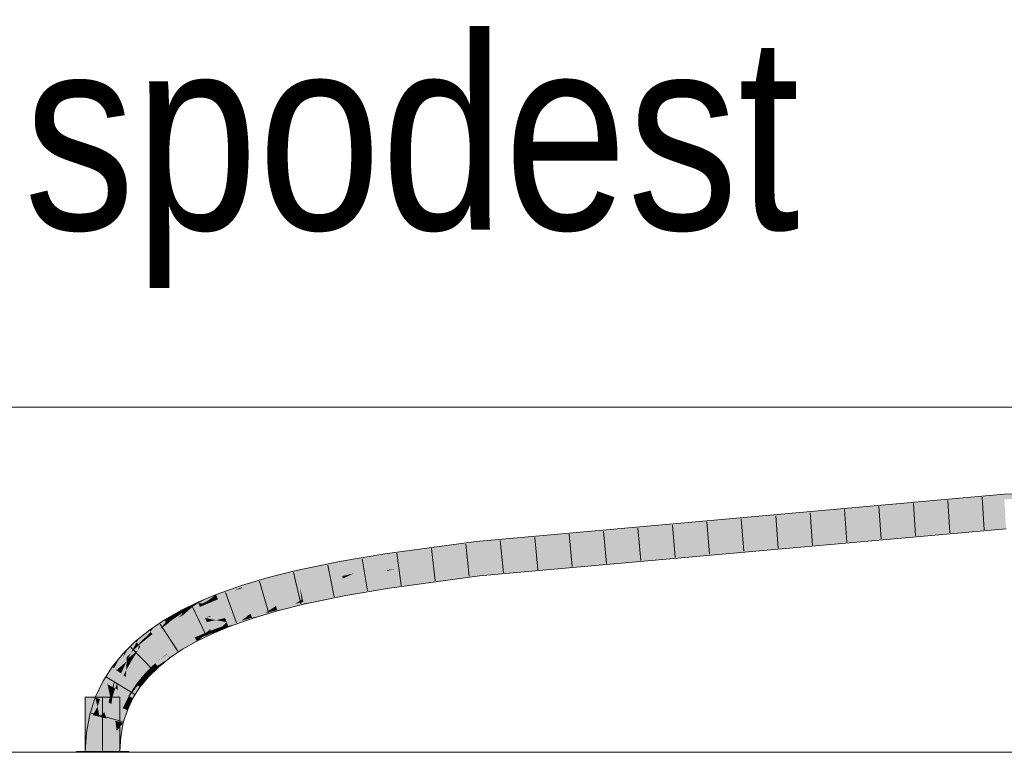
# Model space of a CAD drawing. Extents: x -420 to 300, y 62 to 1162.
# Tile 142 of 256: x 134.9 to 142.03, y 784.29 to 789.6. Entities that reach past the tile are written whole.
import ezdxf
from ezdxf.lldxf.tags import DXFTag

# ---------------------------------------------------------------- set-up
doc = ezdxf.new("R2010")
doc.units = 0
doc.layers.get('0').update_dxf_attribs({"lineweight": 35})
for name, color, linetype, lineweight, true_color in [('E_Detail_Beschriftung', 7, 'Continuous', 13, 0x009900), ('E_Leerrohr 25-A06G9FCX8I', 7, 'Continuous', 9, 0xff8000), ('E_Leerrohr 25-Shading', 7, 'Continuous', 9, 0xff8000), ('E_Leerrohr 32-A06G9FD28I', 7, 'Continuous', 9, 0x00b300), ('E_Leerrohr 32-Shading', 7, 'Continuous', 9, 0x00b300)]:
    doc.layers.add(name, color=color, linetype=linetype, lineweight=lineweight, true_color=true_color)
doc.layers.add('E_Detail_Linie_Text_Bem', color=7, linetype='Continuous', lineweight=13)
doc.styles.get("Standard").update_dxf_attribs({"font": 'ARIALN.TTF'})
tags = doc.linetypes.add('STRICHPUNKT2-A06G9FCY8I', pattern=[12.7, 6.35, -3.175, 0, -3.175]).pattern_tags.tags
tags[10:11] = [DXFTag(74, 4), DXFTag(75, 0), DXFTag(340, '0'), DXFTag(46, 0.0), DXFTag(50, 0.0), DXFTag(44, 0.0), DXFTag(45, 0.0)]
tags[8:9] = [DXFTag(74, 4), DXFTag(75, 0), DXFTag(340, '0'), DXFTag(46, 0.0), DXFTag(50, 0.0), DXFTag(44, 0.0), DXFTag(45, 0.0)]
tags[6:7] = [DXFTag(74, 4), DXFTag(75, 0), DXFTag(340, '0'), DXFTag(46, 0.0), DXFTag(50, 0.0), DXFTag(44, 0.0), DXFTag(45, 0.0)]
tags[4:5] = [DXFTag(74, 4), DXFTag(75, 0), DXFTag(340, '0'), DXFTag(46, 0.0), DXFTag(50, 0.0), DXFTag(44, 0.0), DXFTag(45, 0.0)]

# ---------------------------------------------------------------- blocks, each defined once
blk = doc.blocks.new('Shading-A06G9EZB8I', base_point=(236.9797, 757.7833))
at = {"layer": 'E_Leerrohr 25-Shading', "color": 31, "true_color": 0xecb67f}
for points in [[(135.4963, 784.6895), (135.3713, 784.6895), (135.4963, 784.2955), (135.3713, 784.2955)], [(135.6213, 784.6895), (135.4963, 784.6895), (135.6213, 784.2955), (135.4963, 784.2955)], [(135.4203, 784.2955), (135.3063, 784.2955), (135.4216, 784.2896), (135.3063, 784.2896)], [(135.4963, 784.2896), (135.4963, 784.2955), (135.4216, 784.2896), (135.4203, 784.2955)], [(135.5288, 784.2955), (135.4963, 784.2955), (135.5288, 784.2896), (135.4963, 784.2896)], [(135.6863, 784.2896), (135.6863, 784.2955), (135.5288, 784.2896), (135.5288, 784.2955)]]:
    blk.add_solid(points, dxfattribs=at)
at = {"layer": 'E_Leerrohr 32-Shading', "color": 83, "true_color": 0x7fd57f}
for points in [[(142.0275, 786.1213), (138.5978, 785.8143), (138.2142, 785.6912), (138.2087, 785.7482)], [(142.0275, 786.1213), (138.2142, 785.6912), (142.0327, 786.0331)], [(138.2142, 785.6912), (138.2227, 785.6032), (142.0327, 786.0331), (142.0378, 785.9449)], [(138.1866, 785.7766), (137.7612, 785.7192), (137.5519, 785.64), (137.5479, 785.6674)], [(137.5519, 785.64), (138.2057, 785.7792), (138.1866, 785.7766)], [(137.5519, 785.64), (137.5545, 785.622), (138.2057, 785.7792), (137.8093, 785.6712)], [(138.2087, 785.7482), (138.2057, 785.7792), (137.8093, 785.6712)], [(138.5978, 785.8143), (138.2057, 785.7792), (138.2087, 785.7482)], [(137.4267, 785.6358), (137.5446, 785.69), (137.2246, 785.6093), (137.4441, 785.673)], [(137.5479, 785.6674), (137.5446, 785.69), (137.4267, 785.6358)], [(137.7612, 785.7192), (137.5446, 785.69), (137.5479, 785.6674)], [(137.5573, 785.6025), (138.2142, 785.6912), (137.6187, 785.6192), (138.2114, 785.7206)], [(137.5573, 785.6025), (137.5701, 785.5151), (138.2142, 785.6912), (138.2227, 785.6032)], [(138.2114, 785.7206), (138.2087, 785.7482), (137.6187, 785.6192), (137.8093, 785.6712)], [(137.2197, 785.6351), (136.9071, 785.5702), (137.2246, 785.6093), (136.9196, 785.5145)], [(137.4441, 785.673), (137.2197, 785.6351), (137.2246, 785.6093)], [(137.4267, 785.6358), (137.2246, 785.6093), (137.2293, 785.5844)], [(137.2293, 785.5844), (137.2328, 785.5658), (137.4267, 785.6358), (137.3167, 785.5853)], [(137.5545, 785.622), (137.2634, 785.5609), (137.5565, 785.6086), (137.2361, 785.5483)], [(137.3167, 785.5853), (137.2634, 785.5609), (137.5519, 785.64), (137.5545, 785.622)], [(137.5519, 785.64), (137.5479, 785.6674), (137.3167, 785.5853), (137.4267, 785.6358)], [(137.8093, 785.6712), (137.5545, 785.622), (137.6187, 785.6192), (137.5565, 785.6086)], [(137.5565, 785.6086), (137.5573, 785.6025), (137.6187, 785.6192)], [(136.9071, 785.5702), (136.7057, 785.5195), (136.9196, 785.5145), (136.725, 785.4495)], [(137.2246, 785.6093), (136.9196, 785.5145), (137.2293, 785.5844), (136.9232, 785.4985)], [(137.2293, 785.5844), (136.9232, 785.4985), (137.2328, 785.5658), (136.9255, 785.4882)], [(137.2328, 785.5658), (136.9255, 785.4882), (137.2348, 785.5548), (136.9265, 785.4839)], [(136.9265, 785.4839), (137.2361, 785.5483), (137.2348, 785.5548)], [(136.9265, 785.4839), (136.9459, 785.3977), (137.2361, 785.5483), (137.2524, 785.4614)], [(137.3167, 785.5853), (137.2328, 785.5658), (137.2634, 785.5609), (137.2348, 785.5548)], [(137.2348, 785.5548), (137.2361, 785.5483), (137.2634, 785.5609)], [(137.2361, 785.5483), (137.5573, 785.6025), (137.5565, 785.6086)], [(137.2361, 785.5483), (137.2524, 785.4614), (137.5573, 785.6025), (137.5701, 785.5151)], [(136.7057, 785.5195), (136.5135, 785.4621), (136.725, 785.4495), (136.5393, 785.3831)], [(136.9196, 785.5145), (136.725, 785.4495), (136.9232, 785.4985), (136.7278, 785.4392)], [(136.9232, 785.4985), (136.7278, 785.4392), (136.9255, 785.4882), (136.7292, 785.4342)], [(136.7292, 785.4342), (136.9265, 785.4839), (136.9255, 785.4882)], [(136.9265, 785.4839), (136.7292, 785.4342), (136.9366, 785.3954), (136.7475, 785.3676)], [(136.9265, 785.4839), (136.9366, 785.3954), (136.9459, 785.3977)], [(136.5135, 785.4621), (136.3317, 785.3973), (136.5393, 785.3831), (136.3633, 785.3148)], [(136.725, 785.4495), (136.5393, 785.3831), (136.7278, 785.4392), (136.5409, 785.3781)], [(136.5409, 785.3781), (136.7292, 785.4342), (136.7278, 785.4392)], [(136.7292, 785.4342), (136.5409, 785.3781), (136.7475, 785.3676), (136.5549, 785.3351)], [(136.0788, 785.2829), (136.1201, 785.2047), (136.2015, 785.3427), (136.2379, 785.2621)], [(136.2545, 785.3649), (136.2015, 785.3427), (136.2743, 785.2774), (136.2379, 785.2621)], [(136.3317, 785.3973), (136.2545, 785.3649), (136.3633, 785.3148), (136.2743, 785.2774)], [(136.3633, 785.3148), (136.5409, 785.3781), (136.5393, 785.3831)], [(136.5409, 785.3781), (136.3633, 785.3148), (136.5549, 785.3351), (136.3694, 785.2988)], [(136.5549, 785.3351), (136.3694, 785.2988), (136.559, 785.3226), (136.373, 785.2894)], [(136.7475, 785.3676), (136.5549, 785.3351), (136.7499, 785.3588), (136.559, 785.3226)], [(136.7499, 785.3588), (136.559, 785.3226), (136.7526, 785.349), (136.5653, 785.3035)], [(136.5653, 785.3035), (136.5683, 785.2941), (136.7526, 785.349)], [(136.9269, 785.394), (136.7475, 785.3676), (136.7499, 785.3588)], [(136.9366, 785.3954), (136.9269, 785.394), (136.7526, 785.349), (136.7499, 785.3588)], [(135.9638, 785.2173), (136.0103, 785.1422), (136.0788, 785.2829), (136.1201, 785.2047)], [(136.1201, 785.2047), (136.1613, 785.1265), (136.2379, 785.2621), (136.2744, 785.1816)], [(136.2379, 785.2621), (136.2824, 785.2744), (136.2569, 785.2701)], [(136.2379, 785.2621), (136.3175, 785.2469), (136.2824, 785.2744), (136.3414, 785.2523)], [(136.3175, 785.2469), (136.2379, 785.2621), (136.2514, 785.2325)], [(136.2824, 785.2744), (136.2743, 785.2774), (136.2569, 785.2701)], [(136.3633, 785.3148), (136.2743, 785.2774), (136.3694, 785.2988)], [(136.3694, 785.2988), (136.2743, 785.2774), (136.373, 785.2894), (136.2824, 785.2744)], [(136.373, 785.2894), (136.2824, 785.2744), (136.3837, 785.2615), (136.3414, 785.2523)], [(136.3414, 785.2523), (136.3949, 785.2322), (136.3837, 785.2615)], [(136.559, 785.3226), (136.373, 785.2894), (136.5653, 785.3035), (136.3837, 785.2615)], [(136.5653, 785.3035), (136.3837, 785.2615), (136.5683, 785.2941), (136.3907, 785.2432)], [(136.3907, 785.2432), (136.3949, 785.2322), (136.5683, 785.2941)], [(135.857, 785.1453), (135.9094, 785.0742), (135.9638, 785.2173), (136.0103, 785.1422)], [(136.0103, 785.1422), (136.0569, 785.067), (136.1201, 785.2047), (136.1613, 785.1265)], [(136.2744, 785.1816), (136.3949, 785.2322), (136.2514, 785.2325), (136.3175, 785.2469)], [(136.3175, 785.2469), (136.3949, 785.2322), (136.3414, 785.2523)], [(135.7592, 785.0665), (135.8179, 785.0004), (135.857, 785.1453), (135.9094, 785.0742)], [(135.9094, 785.0742), (135.9618, 785.003), (136.0103, 785.1422), (136.0569, 785.067)], [(135.7535, 785.0296), (135.7592, 785.0665), (135.6813, 784.9711), (135.7022, 785.0106)], [(135.8179, 785.0004), (135.7692, 785.0552), (135.7365, 784.9205), (135.7535, 785.0296)], [(135.7692, 785.0552), (135.7592, 785.0665), (135.7535, 785.0296)], [(135.8179, 785.0004), (135.8766, 784.9343), (135.9094, 785.0742), (135.9618, 785.003)], [(135.67, 784.947), (135.6713, 784.9803), (135.5967, 784.8845), (135.5979, 784.8907)], [(135.7043, 784.95), (135.6813, 784.9711), (135.6676, 784.8826), (135.67, 784.947)], [(135.6813, 784.9711), (135.6713, 784.9803), (135.67, 784.947)], [(135.7022, 785.0106), (135.6713, 784.9803), (135.6813, 784.9711)], [(135.7535, 785.0296), (135.6813, 784.9711), (135.7043, 784.95)], [(135.7365, 784.9205), (135.7535, 785.0296), (135.7043, 784.95)], [(135.7365, 784.9205), (135.8017, 784.8608), (135.8179, 785.0004), (135.8766, 784.9343)], [(135.67, 784.947), (135.5967, 784.8845), (135.6299, 784.8604)], [(135.6299, 784.8604), (135.6482, 784.847), (135.67, 784.947), (135.6676, 784.8826)], [(135.6663, 784.8483), (135.6658, 784.8343), (135.721, 784.9347), (135.7365, 784.9205)], [(135.6658, 784.8343), (135.7374, 784.7824), (135.7365, 784.9205), (135.8017, 784.8608)], [(135.6676, 784.8826), (135.6663, 784.8483), (135.7043, 784.95), (135.721, 784.9347)], [(135.5952, 784.8753), (135.5943, 784.8862), (135.5317, 784.7826), (135.5329, 784.79)], [(135.5857, 784.8178), (135.5952, 784.8753), (135.5678, 784.7627), (135.5317, 784.7826)], [(135.5758, 784.7582), (135.5872, 784.752), (135.5952, 784.8753), (135.6024, 784.7904)], [(135.5979, 784.8907), (135.5943, 784.8862), (135.5967, 784.8845)], [(135.5967, 784.8845), (135.5943, 784.8862), (135.5952, 784.8753)], [(135.6299, 784.8604), (135.5967, 784.8845), (135.6024, 784.7904), (135.5952, 784.8753)], [(135.6024, 784.7904), (135.6053, 784.7557), (135.6299, 784.8604), (135.6482, 784.847)], [(135.6482, 784.847), (135.6053, 784.7557), (135.6601, 784.8384), (135.6065, 784.7413)], [(135.6065, 784.7413), (135.6658, 784.8343), (135.6601, 784.8384)], [(135.6065, 784.7413), (135.6839, 784.6986), (135.6658, 784.8343), (135.7374, 784.7824)], [(135.6676, 784.8826), (135.6482, 784.847), (135.6663, 784.8483), (135.6601, 784.8384)], [(135.6601, 784.8384), (135.6658, 784.8343), (135.6663, 784.8483)], [(135.5291, 784.7841), (135.4771, 784.6737), (135.5317, 784.7826), (135.5157, 784.6584)], [(135.5506, 784.6951), (135.5317, 784.7826), (135.5389, 784.6493), (135.5157, 784.6584)], [(135.5329, 784.79), (135.5291, 784.7841), (135.5317, 784.7826)], [(135.5678, 784.7627), (135.5317, 784.7826), (135.5506, 784.6951)], [(135.5669, 784.6887), (135.5758, 784.7582), (135.5506, 784.6951), (135.5678, 784.7627)], [(135.5758, 784.7582), (135.5669, 784.6887), (135.5872, 784.752)], [(135.5758, 784.7582), (135.5857, 784.8178), (135.5678, 784.7627)], [(135.6024, 784.7904), (135.5872, 784.752), (135.6053, 784.7557), (135.6002, 784.7448)], [(135.558, 784.6611), (135.5506, 784.6951), (135.5525, 784.644), (135.5389, 784.6493)], [(135.5669, 784.6887), (135.5506, 784.6951), (135.558, 784.6611)], [(135.5613, 784.6456), (135.5669, 784.6887), (135.558, 784.6611)], [(135.5615, 784.6468), (135.5613, 784.6456), (135.6002, 784.7448), (135.6065, 784.7413)], [(135.6065, 784.7413), (135.5613, 784.6456), (135.6415, 784.6089), (135.5629, 784.6398)], [(135.5872, 784.752), (135.5669, 784.6887), (135.6002, 784.7448), (135.5615, 784.6468)], [(135.6002, 784.7448), (135.6065, 784.7413), (135.6053, 784.7557)], [(135.6065, 784.7413), (135.6415, 784.6089), (135.6839, 784.6986)], [(135.4597, 784.6198), (135.439, 784.5553), (135.4751, 784.5463)], [(135.5087, 784.581), (135.4771, 784.6737), (135.4751, 784.5463), (135.4597, 784.6198)], [(135.5157, 784.6584), (135.4771, 784.6737), (135.5087, 784.581)], [(135.5389, 784.6493), (135.5157, 784.6584), (135.5199, 784.5479), (135.5087, 784.581)], [(135.5199, 784.5479), (135.5247, 784.5339), (135.5389, 784.6493), (135.5525, 784.644)], [(135.5247, 784.5339), (135.5593, 784.6413), (135.5525, 784.644)], [(135.5593, 784.6413), (135.5247, 784.5339), (135.5629, 784.6398), (135.5886, 784.5179)], [(135.5593, 784.6413), (135.5613, 784.6456), (135.5525, 784.644), (135.558, 784.6611)], [(135.5613, 784.6456), (135.5593, 784.6413), (135.5629, 784.6398)], [(135.5886, 784.5179), (135.6105, 784.5124), (135.5629, 784.6398), (135.6415, 784.6089)], [(135.439, 784.5553), (135.4158, 784.4292), (135.4751, 784.5463), (135.4911, 784.4202)], [(135.5087, 784.581), (135.4751, 784.5463), (135.5048, 784.5388)], [(135.4751, 784.5463), (135.4911, 784.4202), (135.5048, 784.5388), (135.4984, 784.4193)], [(135.5048, 784.5388), (135.5177, 784.5356), (135.5087, 784.581), (135.5199, 784.5479)], [(135.5177, 784.5356), (135.5247, 784.5339), (135.5199, 784.5479)], [(135.5048, 784.5388), (135.4984, 784.4193), (135.5177, 784.5356), (135.5035, 784.4187)], [(135.5035, 784.4187), (135.5247, 784.5339), (135.5177, 784.5356)], [(135.5247, 784.5339), (135.5035, 784.4187), (135.5979, 784.4442), (135.5913, 784.4083)], [(135.5247, 784.5339), (135.5979, 784.4442), (135.5886, 784.5179)], [(135.5979, 784.4442), (135.6105, 784.5124), (135.5886, 784.5179)], [(135.4158, 784.4292), (135.4079, 784.2955), (135.4911, 784.4202), (135.4963, 784.2955)], [(135.4911, 784.4202), (135.4963, 784.2955), (135.4984, 784.4193)], [(135.4963, 784.2955), (135.5035, 784.4187), (135.4984, 784.4193)], [(135.4963, 784.2955), (135.5847, 784.2955), (135.5035, 784.4187), (135.5913, 784.4083)]]:
    blk.add_solid(points, dxfattribs=at)
at = {"layer": 'E_Leerrohr 32-Shading', "color": 83, "true_color": 0x7fbd7f}
for points in [[(142.0263, 786.1425), (140.744, 786.0286), (140.1823, 785.9561), (140.182, 785.9561)], [(140.1823, 785.9561), (142.0275, 786.1213), (142.0263, 786.1425)], [(142.0254, 786.1579), (140.8188, 786.0383), (142.0263, 786.1425), (140.744, 786.0286)], [(141.3727, 786.0995), (140.9152, 786.0507), (142.0254, 786.1579), (140.8188, 786.0383)], [(142.7586, 786.1748), (142.0254, 786.1579), (142.0263, 786.1425)], [(142.0275, 786.1213), (142.7586, 786.1748), (142.0263, 786.1425)], [(141.3727, 786.0995), (139.4174, 785.8993), (140.5285, 786.0095)], [(141.3727, 786.0995), (140.1765, 785.9924), (139.4174, 785.8993), (139.6275, 785.9304)], [(140.9152, 786.0507), (140.5285, 786.0095), (140.8188, 786.0383)], [(139.2185, 785.8699), (139.2186, 785.8699), (139.4174, 785.8993), (140.5285, 786.0095)], [(140.744, 786.0286), (140.5285, 786.0095), (140.182, 785.9561), (139.2186, 785.8699)], [(140.1765, 785.9924), (139.8456, 785.9628), (139.6275, 785.9304)], [(140.8188, 786.0383), (140.5285, 786.0095), (140.744, 786.0286)], [(138.2044, 785.7928), (138.2057, 785.7796), (138.8231, 785.8712), (139.4337, 785.9259)], [(139.4337, 785.9259), (138.2057, 785.7796), (138.874, 785.8455), (138.2057, 785.7792)], [(138.2227, 785.6032), (140.9358, 785.8207), (142.0378, 785.9449)], [(138.874, 785.8455), (138.5978, 785.8143), (139.4174, 785.8993), (139.2185, 785.8699)], [(139.8456, 785.9628), (139.4337, 785.9259), (139.6275, 785.9304), (138.874, 785.8455)], [(139.6275, 785.9304), (138.874, 785.8455), (139.4174, 785.8993)], [(142.0399, 785.9083), (142.0399, 785.9092), (140.4461, 785.7656), (140.9358, 785.8207)], [(142.0399, 785.9092), (142.0378, 785.9449), (140.9358, 785.8207)], [(138.37, 785.8306), (138.2022, 785.8156), (138.203, 785.8081)], [(138.8231, 785.8712), (138.37, 785.8306), (138.2044, 785.7928), (138.203, 785.8081)], [(138.874, 785.8455), (138.2057, 785.7792), (138.5978, 785.8143)], [(138.2022, 785.8156), (137.5393, 785.7262), (138.203, 785.8081), (137.5441, 785.6934)], [(138.203, 785.8081), (137.5441, 785.6934), (137.7612, 785.7192), (137.5446, 785.69)], [(138.203, 785.8081), (137.7612, 785.7192), (138.2044, 785.7928)], [(138.2044, 785.7928), (137.7612, 785.7192), (138.2057, 785.7796), (138.1866, 785.7766)], [(138.1866, 785.7766), (138.2057, 785.7792), (138.2057, 785.7796)], [(138.2227, 785.6032), (139.7025, 785.7072), (140.9358, 785.8207), (140.4461, 785.7656)], [(138.2248, 785.5813), (138.2262, 785.5668), (140.4461, 785.7656)], [(140.0481, 785.7325), (140.4461, 785.7656), (139.7025, 785.7072)], [(137.5393, 785.7262), (137.213, 785.6711), (137.4441, 785.673), (137.2197, 785.6351)], [(137.5393, 785.7262), (137.4441, 785.673), (137.5441, 785.6934)], [(137.4441, 785.673), (137.5446, 785.69), (137.5441, 785.6934)], [(139.7025, 785.7072), (138.2227, 785.6032), (138.2231, 785.5988)], [(138.2238, 785.5912), (139.7025, 785.7072), (138.2231, 785.5988)], [(138.7963, 785.6287), (140.0481, 785.7325), (138.2238, 785.5912), (139.7025, 785.7072)], [(136.899, 785.6059), (136.9071, 785.5702), (137.213, 785.6711), (137.2197, 785.6351)], [(138.2238, 785.5912), (138.2248, 785.5813), (138.7963, 785.6287)], [(136.6984, 785.5461), (136.6961, 785.5547), (136.5056, 785.4863), (136.6297, 785.535)], [(136.6984, 785.5461), (136.5056, 785.4863), (136.508, 785.4788)], [(136.508, 785.4788), (136.5135, 785.4621), (136.6984, 785.5461), (136.7057, 785.5195)], [(136.899, 785.6059), (136.6961, 785.5547), (136.8991, 785.6057), (136.6984, 785.5461)], [(136.6984, 785.5461), (136.7057, 785.5195), (136.8991, 785.6057), (136.9071, 785.5702)], [(138.2231, 785.5988), (138.2227, 785.6032), (137.5701, 785.5151)], [(137.5705, 785.5126), (138.2238, 785.5912), (137.5701, 785.5151), (138.2231, 785.5988)], [(137.5713, 785.5071), (138.2248, 785.5813), (137.5705, 785.5126), (138.2238, 785.5912)], [(138.2248, 785.5813), (137.5713, 785.5071), (138.0957, 785.5656)], [(137.5713, 785.5071), (137.5721, 785.5018), (138.0957, 785.5656)], [(137.5721, 785.5018), (137.5754, 785.4788), (138.2248, 785.5813), (138.2262, 785.5668)], [(136.4291, 785.4709), (136.3186, 785.4315), (136.3225, 785.4213)], [(136.3225, 785.4213), (136.5021, 785.4969), (136.4291, 785.4709)], [(136.3225, 785.4213), (136.4454, 785.4594), (136.5021, 785.4969), (136.5056, 785.4863)], [(136.3296, 785.4028), (136.508, 785.4788), (136.328, 785.407), (136.4454, 785.4594)], [(136.3296, 785.4028), (136.3317, 785.3973), (136.508, 785.4788), (136.5135, 785.4621)], [(136.4454, 785.4594), (136.508, 785.4788), (136.5056, 785.4863)], [(136.6297, 785.535), (136.5021, 785.4969), (136.5056, 785.4863)], [(137.5705, 785.5126), (137.5701, 785.5151), (137.2524, 785.4614)], [(137.2529, 785.4587), (137.5713, 785.5071), (137.2524, 785.4614), (137.5705, 785.5126)], [(137.5721, 785.5018), (137.5713, 785.5071), (137.2538, 785.4539), (137.2529, 785.4587)], [(137.2538, 785.4539), (137.2591, 785.4254), (137.5721, 785.5018), (137.5754, 785.4788)], [(136.2525, 785.4037), (136.1864, 785.376), (136.1894, 785.3694)], [(136.2525, 785.4037), (136.1894, 785.3694), (136.3159, 785.4304), (136.3153, 785.4299)], [(136.3153, 785.4299), (136.1894, 785.3694), (136.2596, 785.3884), (136.2194, 785.3673)], [(136.2641, 785.3748), (136.2949, 785.4069), (136.2303, 785.3666), (136.2596, 785.3884)], [(136.2545, 785.3649), (136.3296, 785.4028), (136.2641, 785.3748), (136.328, 785.407)], [(136.2545, 785.3649), (136.3317, 785.3973), (136.3296, 785.4028)], [(136.3186, 785.4315), (136.3153, 785.4299), (136.2949, 785.4069), (136.2596, 785.3884)], [(136.328, 785.407), (136.3225, 785.4213), (136.2641, 785.3748), (136.2949, 785.4069)], [(136.3225, 785.4213), (136.3186, 785.4315), (136.2949, 785.4069)], [(136.3153, 785.4299), (136.3186, 785.4315), (136.3159, 785.4304)], [(136.4454, 785.4594), (136.3225, 785.4213), (136.328, 785.407)], [(137.2529, 785.4587), (137.2524, 785.4614), (136.9459, 785.3977)], [(137.2538, 785.4539), (137.2529, 785.4587), (136.9459, 785.3975), (136.9459, 785.3977)], [(137.2538, 785.4539), (136.9459, 785.3975), (137.0346, 785.3788), (136.9528, 785.3671)], [(137.2538, 785.4539), (137.0346, 785.3788), (137.2591, 785.4254)], [(136.0981, 785.333), (136.0618, 785.3152), (136.0639, 785.3113)], [(136.0639, 785.3113), (136.1226, 785.335), (136.0981, 785.333), (136.1472, 785.3569)], [(136.0713, 785.2972), (136.1001, 785.3148), (136.0639, 785.3113), (136.1226, 785.335)], [(136.1532, 785.3473), (136.1, 785.3148), (136.0775, 785.2853), (136.0742, 785.2917)], [(136.1532, 785.3473), (136.0775, 785.2853), (136.0906, 785.293)], [(136.1962, 785.3408), (136.0906, 785.293), (136.1934, 785.3387), (136.0788, 785.2829)], [(136.1959, 785.355), (136.1894, 785.3694), (136.0906, 785.293), (136.1532, 785.3473)], [(136.1959, 785.355), (136.0906, 785.293), (136.2007, 785.3444), (136.1962, 785.3408)], [(136.1001, 785.3148), (136.1532, 785.3473), (136.1226, 785.335)], [(136.1226, 785.335), (136.1532, 785.3473), (136.1472, 785.3569), (136.1864, 785.376)], [(136.1894, 785.3694), (136.1864, 785.376), (136.1532, 785.3473)], [(136.2194, 785.3673), (136.1894, 785.3694), (136.1959, 785.355)], [(136.1934, 785.3387), (136.2015, 785.3427), (136.2012, 785.3431)], [(136.1962, 785.3408), (136.1934, 785.3387), (136.1936, 785.3388)], [(136.2012, 785.3431), (136.1962, 785.3408), (136.1936, 785.3388)], [(136.2194, 785.3673), (136.1959, 785.355), (136.2303, 785.3666), (136.2007, 785.3444)], [(136.1962, 785.3408), (136.2012, 785.3431), (136.2007, 785.3444)], [(136.2007, 785.3444), (136.2012, 785.3431), (136.2303, 785.3666), (136.2456, 785.3655)], [(136.2012, 785.3431), (136.2015, 785.3427), (136.2456, 785.3655), (136.2545, 785.3649)], [(136.2596, 785.3884), (136.2194, 785.3673), (136.2303, 785.3666)], [(136.2641, 785.3748), (136.2303, 785.3666), (136.2456, 785.3655)], [(136.2456, 785.3655), (136.2545, 785.3649), (136.2641, 785.3748)], [(136.7348, 785.3375), (136.7526, 785.349), (136.569, 785.2921), (136.5683, 785.2941)], [(136.5701, 785.2886), (136.7199, 785.3278), (136.569, 785.2921), (136.7348, 785.3375)], [(136.5719, 785.2831), (136.6997, 785.3148), (136.5701, 785.2886), (136.7199, 785.3278)], [(136.674, 785.2982), (136.761, 785.3184), (136.6997, 785.3148), (136.758, 785.3292)], [(136.6997, 785.3148), (136.758, 785.3292), (136.7199, 785.3278), (136.7558, 785.3372)], [(136.7199, 785.3278), (136.7558, 785.3372), (136.7348, 785.3375), (136.7543, 785.3428)], [(136.7543, 785.3428), (136.7526, 785.349), (136.7348, 785.3375)], [(136.8893, 785.365), (136.9459, 785.3977), (136.7558, 785.3372), (136.7526, 785.349)], [(136.758, 785.3292), (136.8628, 785.3496), (136.7558, 785.3372), (136.8893, 785.365)], [(136.8305, 785.3309), (136.8628, 785.3496), (136.761, 785.3184), (136.758, 785.3292)], [(136.761, 785.3184), (136.7623, 785.3137), (136.8305, 785.3309)], [(136.9539, 785.362), (136.9528, 785.3671), (136.8305, 785.3309), (136.8628, 785.3496)], [(136.8628, 785.3496), (136.9528, 785.3671), (136.8893, 785.365), (136.9504, 785.3777)], [(136.9504, 785.3777), (136.9459, 785.3977), (136.8893, 785.365)], [(136.9528, 785.3671), (136.9539, 785.362), (137.0346, 785.3788)], [(135.9647, 785.2599), (135.9445, 785.2484), (135.9459, 785.246)], [(135.9459, 785.246), (135.9882, 785.2679), (135.9647, 785.2599), (135.9987, 785.2793)], [(135.9541, 785.2328), (135.9587, 785.2361), (135.9459, 785.246), (135.9882, 785.2679)], [(136.0427, 785.2961), (135.9587, 785.2361), (135.9613, 785.2213), (135.9548, 785.2318)], [(135.9587, 785.2361), (136.0427, 785.2961), (135.9882, 785.2679)], [(136.0427, 785.2961), (135.9613, 785.2213), (135.9824, 785.2358)], [(136.0553, 785.2738), (135.9824, 785.2358), (136.0438, 785.2629), (135.9638, 785.2173)], [(136.0713, 785.2972), (136.0639, 785.3113), (135.9824, 785.2358), (136.0427, 785.2961)], [(136.0713, 785.2972), (135.9824, 785.2358), (136.0742, 785.2917), (136.0553, 785.2738)], [(135.9882, 785.2679), (136.0427, 785.2961), (135.9987, 785.2793), (136.0618, 785.3152)], [(136.0639, 785.3113), (136.0618, 785.3152), (136.0427, 785.2961)], [(136.0438, 785.2629), (136.0788, 785.2829), (136.0775, 785.2853)], [(136.0553, 785.2738), (136.0438, 785.2629), (136.044, 785.263)], [(136.0775, 785.2853), (136.0553, 785.2738), (136.044, 785.263)], [(136.0553, 785.2738), (136.0775, 785.2853), (136.0742, 785.2917)], [(136.1, 785.3148), (136.0713, 785.2972), (136.0742, 785.2917)], [(136.0775, 785.2853), (136.0788, 785.2829), (136.0906, 785.293)], [(136.5631, 785.29), (136.5683, 785.2941), (136.3949, 785.2322)], [(136.3954, 785.2308), (136.5546, 785.2834), (136.3949, 785.2322), (136.5631, 785.29)], [(136.3966, 785.2276), (136.5415, 785.2734), (136.3954, 785.2308), (136.5546, 785.2834)], [(136.3987, 785.2222), (136.5237, 785.2598), (136.3966, 785.2276), (136.5415, 785.2734)], [(136.4017, 785.2144), (136.5011, 785.2424), (136.3987, 785.2222), (136.5237, 785.2598)], [(136.5797, 785.2593), (136.5781, 785.2641), (136.474, 785.2216), (136.5011, 785.2424)], [(136.5011, 785.2424), (136.5781, 785.2641), (136.5237, 785.2598), (136.5746, 785.275)], [(136.5237, 785.2598), (136.5746, 785.275), (136.5415, 785.2734), (136.5719, 785.2831)], [(136.5415, 785.2734), (136.5719, 785.2831), (136.5546, 785.2834), (136.5701, 785.2886)], [(136.5546, 785.2834), (136.5701, 785.2886), (136.5631, 785.29), (136.569, 785.2921)], [(136.569, 785.2921), (136.5683, 785.2941), (136.5631, 785.29)], [(136.5746, 785.275), (136.674, 785.2982), (136.5719, 785.2831), (136.6997, 785.3148)], [(136.643, 785.2781), (136.674, 785.2982), (136.5781, 785.2641), (136.5746, 785.275)], [(136.5781, 785.2641), (136.5797, 785.2593), (136.643, 785.2781)], [(136.7623, 785.3137), (136.761, 785.3184), (136.643, 785.2781), (136.674, 785.2982)], [(135.8694, 785.1978), (135.8353, 785.1748), (135.8436, 785.1635)], [(135.9459, 785.246), (135.9445, 785.2484), (135.8436, 785.1635), (135.8694, 785.1978)], [(135.9459, 785.246), (135.8436, 785.1635), (135.8454, 785.161)], [(135.9459, 785.246), (135.8454, 785.161), (135.9541, 785.2328), (135.8533, 785.1503)], [(135.9541, 785.2328), (135.8533, 785.1503), (135.9126, 785.1828), (135.857, 785.1453)], [(135.9548, 785.2318), (135.9541, 785.2328), (135.9127, 785.1829), (135.9126, 785.1828)], [(135.9126, 785.1828), (135.9638, 785.2173), (135.9613, 785.2213)], [(135.9613, 785.2213), (135.9548, 785.2318), (135.9127, 785.1829)], [(135.9587, 785.2361), (135.9541, 785.2328), (135.9548, 785.2318)], [(135.9613, 785.2213), (135.9638, 785.2173), (135.9824, 785.2358)], [(136.3921, 785.2294), (136.3949, 785.2322), (136.2744, 785.1816)], [(136.2751, 785.1801), (136.386, 785.2234), (136.2744, 785.1816), (136.3921, 785.2294)], [(136.2766, 785.1766), (136.3763, 785.2139), (136.2751, 785.1801), (136.386, 785.2234)], [(136.2792, 785.1709), (136.3628, 785.2006), (136.2766, 785.1766), (136.3763, 785.2139)], [(136.283, 785.1626), (136.3455, 785.1835), (136.2792, 785.1709), (136.3628, 785.2006)], [(136.4079, 785.198), (136.4058, 785.2036), (136.3249, 785.1631), (136.3455, 785.1835)], [(136.3455, 785.1835), (136.4058, 785.2036), (136.3628, 785.2006), (136.4017, 785.2144)], [(136.3628, 785.2006), (136.4017, 785.2144), (136.3763, 785.2139), (136.3987, 785.2222)], [(136.3763, 785.2139), (136.3987, 785.2222), (136.386, 785.2234), (136.3966, 785.2276)], [(136.386, 785.2234), (136.3966, 785.2276), (136.3921, 785.2294), (136.3954, 785.2308)], [(136.3954, 785.2308), (136.3949, 785.2322), (136.3921, 785.2294)], [(136.474, 785.2216), (136.5011, 785.2424), (136.4058, 785.2036), (136.4017, 785.2144)], [(136.4058, 785.2036), (136.4079, 785.198), (136.474, 785.2216)], [(135.7421, 785.0857), (135.8353, 785.1748), (135.7582, 785.1127)], [(135.7421, 785.0857), (135.8384, 785.1559), (135.8353, 785.1748), (135.8436, 785.1635)], [(135.7546, 785.0717), (135.8347, 785.1505), (135.7421, 785.0857), (135.8384, 785.1559)], [(135.7991, 785.0986), (135.7992, 785.0988), (135.7546, 785.0717), (135.8347, 785.1505)], [(135.8454, 785.161), (135.7991, 785.0986), (135.8533, 785.1503)], [(135.7991, 785.0986), (135.857, 785.1453), (135.8533, 785.1503)], [(135.7992, 785.0988), (135.8454, 785.161), (135.8347, 785.1505)], [(135.8347, 785.1505), (135.8454, 785.161), (135.8384, 785.1559)], [(135.8384, 785.1559), (135.8454, 785.161), (135.8436, 785.1635)], [(136.1622, 785.1249), (136.1613, 785.1265), (136.0569, 785.067)], [(136.058, 785.0652), (136.1641, 785.1212), (136.0569, 785.067), (136.1622, 785.1249)], [(136.0603, 785.0615), (136.1672, 785.1152), (136.058, 785.0652), (136.1641, 785.1212)], [(136.0641, 785.0554), (136.1717, 785.1067), (136.0603, 785.0615), (136.1672, 785.1152)], [(136.2708, 785.178), (136.2744, 785.1816), (136.1613, 785.1265)], [(136.1622, 785.1249), (136.2632, 785.1706), (136.1613, 785.1265), (136.2708, 785.178)], [(136.1641, 785.1212), (136.2515, 785.1589), (136.1622, 785.1249), (136.2632, 785.1706)], [(136.1672, 785.1152), (136.2356, 785.1432), (136.1641, 785.1212), (136.2515, 785.1589)], [(136.1717, 785.1067), (136.216, 785.1238), (136.1672, 785.1152), (136.2356, 785.1432)], [(136.1935, 785.1014), (136.216, 785.1238), (136.1775, 785.0957), (136.1717, 785.1067)], [(136.2895, 785.1483), (136.288, 785.1516), (136.1935, 785.1014), (136.216, 785.1238)], [(136.216, 785.1238), (136.288, 785.1516), (136.2356, 785.1432), (136.283, 785.1626)], [(136.2356, 785.1432), (136.283, 785.1626), (136.2515, 785.1589), (136.2792, 785.1709)], [(136.2515, 785.1589), (136.2792, 785.1709), (136.2632, 785.1706), (136.2766, 785.1766)], [(136.2632, 785.1706), (136.2766, 785.1766), (136.2708, 785.178), (136.2751, 785.1801)], [(136.2751, 785.1801), (136.2744, 785.1816), (136.2708, 785.178)], [(136.3249, 785.1631), (136.3455, 785.1835), (136.288, 785.1516), (136.283, 785.1626)], [(136.288, 785.1516), (136.2895, 785.1483), (136.3249, 785.1631)], [(135.6541, 784.996), (135.6863, 785.0462), (135.652, 784.998), (135.6639, 785.0242)], [(135.7349, 785.0939), (135.6863, 785.0462), (135.6713, 784.9803), (135.6541, 784.996)], [(135.7022, 785.0106), (135.7421, 785.0857), (135.6713, 784.9803), (135.7349, 785.0939)], [(135.7022, 785.0106), (135.7546, 785.0717), (135.7421, 785.0857)], [(135.7592, 785.0665), (135.7546, 785.0717), (135.7022, 785.0106)], [(135.7582, 785.1127), (135.7349, 785.0939), (135.7421, 785.0857)], [(135.7991, 785.0986), (135.7546, 785.0717), (135.7592, 785.0665)], [(136.058, 785.0652), (136.0569, 785.067), (135.9618, 785.003)], [(135.9631, 785.0012), (136.0603, 785.0615), (135.9618, 785.003), (136.058, 785.0652)], [(135.9659, 784.9974), (136.0641, 785.0554), (135.9631, 785.0012), (136.0603, 785.0615)], [(135.9704, 784.9913), (136.0694, 785.0469), (135.9659, 784.9974), (136.0641, 785.0554)], [(136.0759, 785.0363), (136.0694, 785.0469), (135.9764, 784.9832), (135.9704, 784.9913)], [(136.1775, 785.0957), (136.1717, 785.1067), (136.0694, 785.0469), (136.0641, 785.0554)], [(136.0694, 785.0469), (136.0762, 785.0359), (136.1775, 785.0957), (136.1784, 785.0941)], [(136.1775, 785.0957), (136.1784, 785.0941), (136.1935, 785.1014)], [(135.6213, 784.9769), (135.5646, 784.9077), (135.5789, 784.8973)], [(135.6443, 785.005), (135.6213, 784.9769), (135.5943, 784.8862), (135.5789, 784.8973)], [(135.5979, 784.8907), (135.6443, 785.005), (135.5943, 784.8862)], [(135.5979, 784.8907), (135.6432, 784.9755), (135.6443, 785.005), (135.652, 784.998)], [(135.6713, 784.9803), (135.6541, 784.996), (135.5979, 784.8907)], [(135.6432, 784.9755), (135.6541, 784.996), (135.652, 784.998)], [(135.6639, 785.0242), (135.6443, 785.005), (135.652, 784.998)], [(135.963, 785.0012), (135.9618, 785.003), (135.8766, 784.9343)], [(135.8782, 784.9326), (135.9657, 784.9972), (135.8766, 784.9343), (135.963, 785.0012)], [(135.8815, 784.9288), (135.9698, 784.9909), (135.8782, 784.9326), (135.9657, 784.9972)], [(135.8866, 784.9231), (135.9754, 784.9825), (135.8815, 784.9288), (135.9698, 784.9909)], [(135.9821, 784.9724), (135.9754, 784.9825), (135.8932, 784.9156), (135.8866, 784.9231)], [(135.8932, 784.9156), (135.9009, 784.9069), (135.9821, 784.9724)], [(135.9631, 785.0012), (135.9618, 785.003), (135.963, 785.0012)], [(135.9657, 784.9972), (135.9659, 784.9974), (135.963, 785.0012), (135.9631, 785.0012)], [(135.9698, 784.9909), (135.9704, 784.9913), (135.9657, 784.9972), (135.9659, 784.9974)], [(135.9754, 784.9825), (135.9764, 784.9832), (135.9698, 784.9909), (135.9704, 784.9913)], [(135.9835, 784.9735), (135.9764, 784.9832), (135.9821, 784.9724), (135.9754, 784.9825)], [(135.9764, 784.9832), (135.9835, 784.9735), (136.0759, 785.0363), (136.0762, 785.0359)], [(135.5646, 784.9077), (135.4971, 784.8017), (135.5329, 784.79), (135.5291, 784.7841)], [(135.5646, 784.9077), (135.5329, 784.79), (135.5789, 784.8973)], [(135.8781, 784.9324), (135.8766, 784.9343), (135.8017, 784.8608)], [(135.8035, 784.8592), (135.8812, 784.9285), (135.8017, 784.8608), (135.8781, 784.9324)], [(135.8073, 784.8557), (135.8859, 784.9225), (135.8035, 784.8592), (135.8812, 784.9285)], [(135.813, 784.8505), (135.8921, 784.9147), (135.8073, 784.8557), (135.8859, 784.9225)], [(135.8994, 784.9055), (135.8921, 784.9147), (135.8202, 784.8439), (135.813, 784.8505)], [(135.8202, 784.8439), (135.8287, 784.8361), (135.8994, 784.9055)], [(135.8782, 784.9326), (135.8766, 784.9343), (135.8781, 784.9324)], [(135.8812, 784.9285), (135.8815, 784.9288), (135.8781, 784.9324), (135.8782, 784.9326)], [(135.8859, 784.9225), (135.8866, 784.9231), (135.8812, 784.9285), (135.8815, 784.9288)], [(135.8921, 784.9147), (135.8932, 784.9156), (135.8859, 784.9225), (135.8866, 784.9231)], [(135.9009, 784.9069), (135.8932, 784.9156), (135.8994, 784.9055), (135.8921, 784.9147)], [(135.5329, 784.79), (135.5943, 784.8862), (135.5789, 784.8973)], [(135.8035, 784.8592), (135.8017, 784.8608), (135.7374, 784.7824)], [(135.7395, 784.7809), (135.8073, 784.8557), (135.7374, 784.7824), (135.8035, 784.8592)], [(135.7437, 784.7778), (135.813, 784.8505), (135.7395, 784.7809), (135.8073, 784.8557)], [(135.8202, 784.8439), (135.813, 784.8505), (135.7499, 784.7734), (135.7437, 784.7778)], [(135.7499, 784.7734), (135.767, 784.7609), (135.8202, 784.8439), (135.8287, 784.8361)], [(135.443, 784.6871), (135.4771, 784.6737), (135.4971, 784.8017), (135.5291, 784.7841)], [(135.7395, 784.7809), (135.7374, 784.7824), (135.6839, 784.6986)], [(135.6862, 784.6973), (135.7437, 784.7778), (135.6839, 784.6986), (135.7395, 784.7809)], [(135.7499, 784.7734), (135.7437, 784.7778), (135.6908, 784.6948), (135.6862, 784.6973)], [(135.6908, 784.6948), (135.716, 784.6809), (135.7499, 784.7734), (135.767, 784.7609)], [(135.443, 784.6871), (135.4035, 784.5642), (135.4597, 784.6198), (135.4251, 784.5588)], [(135.443, 784.6871), (135.4597, 784.6198), (135.4771, 784.6737)], [(135.6841, 784.6931), (135.6839, 784.6986), (135.6415, 784.6089)], [(135.644, 784.6078), (135.6844, 784.6828), (135.6415, 784.6089), (135.6841, 784.6931)], [(135.6862, 784.6973), (135.6839, 784.6986), (135.6841, 784.6931)], [(135.6844, 784.6828), (135.6908, 784.6948), (135.6841, 784.6931), (135.6862, 784.6973)], [(135.716, 784.6809), (135.6908, 784.6948), (135.6863, 784.6182), (135.6844, 784.6828)], [(135.4251, 784.5588), (135.439, 784.5553), (135.4597, 784.6198)], [(135.6863, 784.6182), (135.6844, 784.6828), (135.6688, 784.5981), (135.644, 784.6078)], [(135.6688, 784.5981), (135.6756, 784.5955), (135.6863, 784.6182)], [(135.4035, 784.5642), (135.3794, 784.4335), (135.4251, 784.5588), (135.3851, 784.4329)], [(135.3851, 784.4329), (135.4158, 784.4292), (135.4251, 784.5588), (135.439, 784.5553)], [(135.644, 784.6078), (135.6415, 784.6089), (135.6105, 784.5124)], [(135.6688, 784.5981), (135.644, 784.6078), (135.6189, 784.5103), (135.6105, 784.5124)], [(135.6189, 784.5103), (135.646, 784.5035), (135.6688, 784.5981), (135.6756, 784.5955)], [(135.646, 784.5035), (135.5992, 784.4458), (135.6276, 784.4039), (135.5913, 784.4083)], [(135.6105, 784.5124), (135.5979, 784.4442), (135.6189, 784.5103)], [(135.6189, 784.5103), (135.6008, 784.4531), (135.646, 784.5035), (135.5992, 784.4458)], [(135.3794, 784.4335), (135.3713, 784.2955), (135.3851, 784.4329)], [(135.3713, 784.2955), (135.4079, 784.2955), (135.3851, 784.4329), (135.4158, 784.4292)], [(135.5847, 784.2955), (135.6213, 784.2955), (135.5913, 784.4083), (135.6276, 784.4039)], [(135.5992, 784.4458), (135.5979, 784.4442), (135.5913, 784.4083)], [(135.6008, 784.4531), (135.5979, 784.4442), (135.5992, 784.4458)]]:
    blk.add_solid(points, dxfattribs=at)
blk = doc.blocks.new('Referenz-A06G9FD38I')
at = {"layer": 'E_Detail_Linie_Text_Bem', "linetype": 'Continuous', "ltscale": 0.13}
for p, q in [((123.1643, 786.7896), (157.2643, 786.7896)), ((157.2643, 784.2896), (129.2643, 784.2896))]:
    blk.add_line(p, q, dxfattribs=at)
at = {"layer": 'E_Leerrohr 25-A06G9FCX8I', "linetype": 'Continuous', "ltscale": 0.13}
for p, q in [((135.3713, 784.6895), (135.3713, 784.2955)), ((135.4445, 784.6895), (135.3713, 784.6895)), ((135.5481, 784.6895), (135.4445, 784.6895)), ((135.6213, 784.6895), (135.5481, 784.6895)), ((135.6213, 784.2955), (135.6213, 784.6895)), ((135.3063, 784.2955), (135.3063, 784.2895)), ((135.4176, 784.2955), (135.3063, 784.2955)), ((135.4176, 784.2895), (135.3063, 784.2895)), ((135.4445, 784.2955), (135.3713, 784.2955)), ((135.575, 784.2955), (135.4176, 784.2955)), ((135.575, 784.2895), (135.4176, 784.2895)), ((135.5481, 784.2955), (135.4445, 784.2955)), ((135.6213, 784.2955), (135.5481, 784.2955)), ((135.6863, 784.2955), (135.575, 784.2955)), ((135.6863, 784.2895), (135.575, 784.2895)), ((135.6863, 784.2895), (135.6863, 784.2955))]:
    blk.add_line(p, q, dxfattribs=at)
at = {"layer": 'E_Leerrohr 25-A06G9FCX8I', "linetype": 'STRICHPUNKT2-A06G9FCY8I', "lineweight": 5, "ltscale": 0.13}
blk.add_line((135.4963, 784.2955), (135.4963, 784.6895), dxfattribs=at)
at = {"layer": 'E_Leerrohr 32-A06G9FD28I', "linetype": 'Continuous', "ltscale": 0.13}
for p, q in [((142.0254, 786.1579), (145.3929, 786.2356)), ((138.2022, 785.8156), (142.0254, 786.1579)), ((141.6322, 785.8793), (141.6175, 786.1139)), ((141.8809, 785.9016), (141.8668, 786.1362)), ((140.886, 785.8125), (140.8696, 786.0469)), ((141.1347, 785.8348), (141.1189, 786.0692)), ((141.3834, 785.857), (141.3682, 786.0915)), ((140.1399, 785.7457), (140.1218, 785.98)), ((140.3886, 785.7679), (140.3711, 786.0023)), ((140.6373, 785.7902), (140.6204, 786.0246)), ((138.2262, 785.5668), (142.0399, 785.9083)), ((139.3937, 785.6788), (139.3739, 785.913)), ((139.6424, 785.7011), (139.6232, 785.9353)), ((139.8911, 785.7234), (139.8725, 785.9576)), ((138.6476, 785.612), (138.626, 785.8461)), ((138.8963, 785.6343), (138.8753, 785.8684)), ((139.145, 785.6566), (139.1246, 785.8907)), ((137.5393, 785.7262), (138.2022, 785.8156)), ((137.9055, 785.531), (137.8773, 785.7643)), ((138.1511, 785.5642), (138.1273, 785.798)), ((138.3988, 785.5898), (138.3767, 785.8237)), ((137.213, 785.6711), (137.5393, 785.7262)), ((137.4161, 785.4595), (137.3774, 785.6913)), ((137.6599, 785.4978), (137.6274, 785.7305)), ((136.899, 785.6059), (137.213, 785.6711)), ((137.1736, 785.4153), (137.128, 785.6458)), ((136.5021, 785.4969), (136.6961, 785.5548)), ((136.6961, 785.5548), (136.899, 785.6059)), ((136.9326, 785.3644), (136.8799, 785.5934)), ((137.5754, 785.4788), (138.2262, 785.5668)), ((136.3186, 785.4315), (136.5021, 785.4969)), ((136.6975, 785.3022), (136.6316, 785.5277)), ((137.2591, 785.4254), (137.5754, 785.4788)), ((136.1864, 785.376), (136.3186, 785.4315)), ((136.467, 785.227), (136.387, 785.4479)), ((136.9539, 785.362), (137.2591, 785.4254)), ((136.0618, 785.3153), (136.1864, 785.376)), ((136.2469, 785.1358), (136.1455, 785.3478)), ((136.7623, 785.3137), (136.9539, 785.362)), ((135.9445, 785.2484), (136.0618, 785.3153)), ((136.408, 785.198), (136.5797, 785.2592)), ((136.5797, 785.2592), (136.7623, 785.3137)), ((135.8353, 785.1748), (135.9445, 785.2484)), ((136.0424, 785.0221), (135.9136, 785.2186)), ((136.2895, 785.1482), (136.408, 785.198)), ((135.7349, 785.0939), (135.8353, 785.1748)), ((136.1784, 785.0941), (136.2895, 785.1482)), ((135.6443, 785.005), (135.7349, 785.0939)), ((135.8643, 784.8813), (135.7005, 785.0498)), ((136.0762, 785.0359), (136.1784, 785.0941)), ((135.5646, 784.9077), (135.6443, 785.005)), ((135.9009, 784.9069), (135.9835, 784.9735)), ((135.9835, 784.9735), (136.0762, 785.0359)), ((135.4971, 784.8017), (135.5646, 784.9077)), ((135.8287, 784.8361), (135.9009, 784.9069)), ((135.7264, 784.7109), (135.5254, 784.8326)), ((135.767, 784.7609), (135.8287, 784.8361)), ((135.443, 784.6871), (135.4971, 784.8017)), ((135.716, 784.6809), (135.767, 784.7609)), ((135.4035, 784.5642), (135.443, 784.6871)), ((135.6756, 784.5954), (135.716, 784.6809)), ((135.3794, 784.4335), (135.4035, 784.5642)), ((135.6413, 784.5131), (135.414, 784.5727)), ((135.646, 784.5035), (135.6756, 784.5954)), ((135.6276, 784.4039), (135.646, 784.5035)), ((135.3713, 784.2955), (135.3794, 784.4335)), ((135.6213, 784.2955), (135.6276, 784.4039)), ((135.6213, 784.2955), (135.3713, 784.2955))]:
    blk.add_line(p, q, dxfattribs=at)
at = {"layer": 'E_Detail_Beschriftung', "linetype": 'Continuous', "ltscale": 0.13, "insert": (126.2792, 789.4747), "char_height": 1.4, "attachment_point": 1}
blk.add_mtext('{\\fArial Narrow;Treppenhauspodest}', dxfattribs=at)

msp = doc.modelspace()

# ---------------------------------------------------------------- block references
at = {"color": 8, "lineweight": 25, "ltscale": 0.25, "true_color": 0x808080}
msp.add_blockref('Referenz-A06G9FD38I', (0, 0), dxfattribs=at)
msp.add_blockref('Shading-A06G9EZB8I', (236.9797, 757.7833))

doc.saveas('drawing.dxf')
